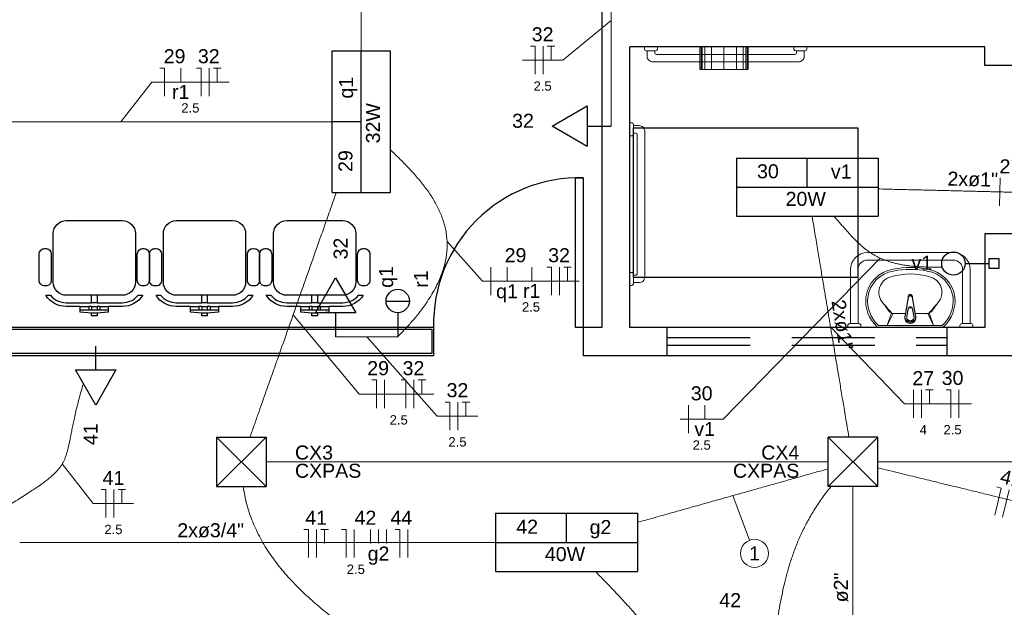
# Model space of a CAD drawing. Header units: feet. Extents: x -18 to 1038, y -110 to 48.
# Tile 50 of 199: x -0.5 to 4.77, y 12.12 to 15.27. Entities that reach past the tile are written whole.
import ezdxf

# ---------------------------------------------------------------- set-up
doc = ezdxf.new("R2010")
doc.units = ezdxf.units.FT
doc.header["$MEASUREMENT"] = 0
doc.linetypes.add('DASHED', pattern=[1.905, 1.27, -0.635])
doc.linetypes.add('HIDDEN', pattern=[0.9525, 0.635, -0.3175])
for name, color, linetype in [('1', 1, 'Continuous'), ('Arq-parede-alta', 5, 'Continuous'), ('JANELA', 3, 'Continuous'), ('MOBILARIO', 8, 'Continuous'), ('P-SIMBOL', 5, 'Continuous'), ('parede', 5, 'Continuous'), ('porta', 3, 'Continuous'), ('PROJEÇÃO', 6, 'HIDDEN')]:
    doc.layers.add(name, color=color, linetype=linetype)
for name, color, linetype, lineweight in [('EL-Condutos', 4, 'Continuous', 5), ('EL-Fios (Fase 1)', 7, 'Continuous', 5), ('EL-Fios (Fase 2)', 7, 'Continuous', 5), ('EL-Fios (Fase 3)', 7, 'Continuous', 5), ('EL-Fios (Neutro)', 7, 'Continuous', 5), ('EL-Fios (Retorno)', 7, 'Continuous', 5), ('EL-Fios (Terra)', 7, 'Continuous', 5), ('EL-Textos conduto', 7, 'Continuous', 5), ('EL-Textos fios', 7, 'Continuous', 5), ('LOUÇAS', 1, 'Continuous', 9), ('Textos', 7, 'Continuous', 5)]:
    doc.layers.add(name, color=color, linetype=linetype, lineweight=lineweight)
doc.styles.add('Arial', font='arial.ttf')

msp = doc.modelspace()

# ---------------------------------------------------------------- linework, layer by layer
at = {"layer": '1', "color": 251, "linetype": 'DASHED'}
msp.add_lwpolyline([(2.7833, 13.8877), (2.7833, 14.6877), (3.9833, 14.6877), (3.9833, 13.8877)], close=True, dxfattribs=at)
at = {"layer": '1', "color": 251}
msp.add_arc((2.4928, 13.6407), 0.7803, 88.5312, 181.4688, dxfattribs=at)
at = {"layer": 'Arq-parede-alta', "color": 3, "ltscale": 0.03}
for p, q in [((2.7628, 13.6207), (2.7628, 15.1207)), ((4.6628, 15.1207), (2.7628, 15.1207)), ((4.6628, 15.0207), (4.6628, 15.1207)), ((4.8128, 15.0207), (4.6628, 15.0207)), ((2.9628, 13.4707), (2.9628, 13.6207)), ((4.4628, 13.4707), (4.4628, 13.6207))]:
    msp.add_line(p, q, dxfattribs=at)
at = {"layer": 'Arq-parede-alta', "color": 251, "ltscale": 0.03}
for points in [[(2.6128, 18.0208), (2.6128, 13.6207)], [(4.8128, 13.4707), (4.8128, 14.1207), (4.6628, 14.1207), (4.6628, 13.6207)]]:
    msp.add_lwpolyline(points, dxfattribs=at)
at = {"layer": 'EL-Condutos', "linetype": 'Continuous'}
for points in [[(1.3253, 15.0988), (1.3253, 15.1603), (1.3253, 15.2191), (1.3253, 15.2753), (1.3253, 15.3291), (1.3253, 15.3807), (1.3253, 15.4303), (1.3253, 15.4782), (1.3253, 15.5245), (1.3253, 15.5694), (1.3253, 15.6131), (1.3253, 15.6558), (1.3253, 15.6977), (1.3253, 15.7391), (1.3253, 15.78), (1.3253, 15.8207), (1.3253, 15.8615), (1.3253, 15.9024), (1.3253, 15.9437), (1.3253, 15.9856), (1.3253, 16.0284), (1.3253, 16.0721), (1.3253, 16.117), (1.3253, 16.1632), (1.3253, 16.2111), (1.3253, 16.2608), (1.3253, 16.3124), (1.3253, 16.3662), (1.3253, 16.4224), (1.3253, 16.4811), (1.3253, 16.5427)], [(2.6628, 15.8272), (2.6628, 15.7726), (2.6628, 15.7214), (2.6628, 15.6735), (2.6628, 15.6286), (2.6628, 15.5865), (2.6628, 15.5469), (2.6628, 15.5096), (2.6628, 15.4742), (2.6628, 15.4407), (2.6628, 15.4086), (2.6628, 15.3778), (2.6628, 15.348), (2.6628, 15.3189), (2.6628, 15.2904), (2.6628, 15.2621), (2.6628, 15.2338), (2.6628, 15.2052), (2.6628, 15.1761), (2.6628, 15.1463), (2.6628, 15.1155), (2.6628, 15.0835), (2.6628, 15.0499), (2.6628, 15.0145), (2.6628, 14.9772), (2.6628, 14.9376), (2.6628, 14.8955), (2.6628, 14.8506), (2.6628, 14.8027), (2.6628, 14.7515), (2.6628, 14.6969)], [(-1.0933, 14.7207), (-0.9881, 14.7207), (-0.8892, 14.7207), (-0.7959, 14.7207), (-0.7079, 14.7207), (-0.6247, 14.7207), (-0.546, 14.7207), (-0.4711, 14.7207), (-0.3998, 14.7207), (-0.3316, 14.7207), (-0.266, 14.7207), (-0.2026, 14.7207), (-0.141, 14.7207), (-0.0806, 14.7207), (-0.0212, 14.7207), (0.0378, 14.7207), (0.0969, 14.7207), (0.1563, 14.7207), (0.2166, 14.7207), (0.2783, 14.7207), (0.3417, 14.7207), (0.4073, 14.7207), (0.4755, 14.7207), (0.5468, 14.7207), (0.6216, 14.7207), (0.7004, 14.7207), (0.7836, 14.7207), (0.8716, 14.7207), (0.9648, 14.7207), (1.0638, 14.7207), (1.1689, 14.7207)], [(1.4808, 14.5714), (1.5076, 14.5454), (1.534, 14.5193), (1.5599, 14.4931), (1.5851, 14.4665), (1.6095, 14.4397), (1.6329, 14.4126), (1.6552, 14.3851), (1.6763, 14.3573), (1.6959, 14.329), (1.714, 14.3002), (1.7303, 14.271), (1.7448, 14.2412), (1.7574, 14.2108), (1.7677, 14.1799), (1.7758, 14.1482), (1.7814, 14.1159), (1.7844, 14.0829), (1.7847, 14.0491), (1.7821, 14.0145), (1.7765, 13.9791), (1.7676, 13.9428), (1.7555, 13.9056), (1.7398, 13.8674), (1.7205, 13.8283), (1.6975, 13.7881), (1.6705, 13.7469), (1.6395, 13.7046), (1.6042, 13.6611), (1.5646, 13.6165), (1.5204, 13.5707)], [(0.7297, 13.0339), (0.752, 13.0969), (0.7731, 13.1567), (0.7931, 13.2135), (0.8122, 13.2676), (0.8304, 13.319), (0.8477, 13.3681), (0.8643, 13.415), (0.8801, 13.4599), (0.8953, 13.503), (0.91, 13.5445), (0.9242, 13.5846), (0.9379, 13.6235), (0.9513, 13.6614), (0.9644, 13.6984), (0.9772, 13.7349), (0.99, 13.7709), (1.0026, 13.8068), (1.0153, 13.8426), (1.028, 13.8786), (1.0408, 13.9149), (1.0538, 13.9518), (1.0671, 13.9895), (1.0808, 14.0281), (1.0948, 14.0679), (1.1094, 14.1091), (1.1244, 14.1518), (1.1401, 14.1962), (1.1565, 14.2426), (1.1737, 14.2912), (1.1916, 14.342)], [(4.0908, 14.3613), (4.144, 14.36), (4.1949, 14.3587), (4.2436, 14.3575), (4.2904, 14.3564), (4.3354, 14.3553), (4.3788, 14.3542), (4.4207, 14.3532), (4.4614, 14.3522), (4.5008, 14.3512), (4.5393, 14.3502), (4.577, 14.3493), (4.614, 14.3484), (4.6506, 14.3475), (4.6868, 14.3466), (4.7228, 14.3457), (4.7589, 14.3448), (4.7951, 14.3439), (4.8316, 14.343), (4.8687, 14.3421), (4.9064, 14.3411), (4.9448, 14.3402), (4.9843, 14.3392), (5.0249, 14.3382), (5.0668, 14.3372), (5.1102, 14.3361), (5.1552, 14.335), (5.202, 14.3338), (5.2508, 14.3326), (5.3017, 14.3314), (5.3548, 14.33)], [(3.9356, 13.0346), (3.9266, 13.0886), (3.9181, 13.1396), (3.91, 13.1878), (3.9024, 13.2336), (3.8952, 13.277), (3.8883, 13.3183), (3.8817, 13.3578), (3.8754, 13.3955), (3.8694, 13.4317), (3.8635, 13.4666), (3.8579, 13.5005), (3.8524, 13.5335), (3.847, 13.5658), (3.8417, 13.5977), (3.8364, 13.6293), (3.8312, 13.6608), (3.8259, 13.6926), (3.8205, 13.7247), (3.8151, 13.7573), (3.8095, 13.7908), (3.8038, 13.8253), (3.7978, 13.8609), (3.7916, 13.8979), (3.7852, 13.9366), (3.7785, 13.9771), (3.7714, 14.0196), (3.7639, 14.0643), (3.756, 14.1115), (3.7477, 14.1613), (3.739, 14.214)], [(3.856, 14.2155), (3.8721, 14.1969), (3.8875, 14.179), (3.9025, 14.1618), (3.9171, 14.1452), (3.9313, 14.1292), (3.9453, 14.1139), (3.9591, 14.0993), (3.9729, 14.0853), (3.9867, 14.0719), (4.0006, 14.0592), (4.0147, 14.0472), (4.0291, 14.0358), (4.0439, 14.0251), (4.0591, 14.015), (4.0749, 14.0056), (4.0913, 13.9968), (4.1084, 13.9887), (4.1263, 13.9813), (4.1452, 13.9745), (4.165, 13.9683), (4.1859, 13.9629), (4.2079, 13.958), (4.2312, 13.9539), (4.2558, 13.9504), (4.2819, 13.9475), (4.3094, 13.9453), (4.3386, 13.9438), (4.3694, 13.9429), (4.402, 13.9427), (4.4364, 13.9432)], [(1.1882, 13.5707), (1.2042, 13.5707), (1.2193, 13.5707), (1.2334, 13.5707), (1.2465, 13.5707), (1.2589, 13.5707), (1.2706, 13.5707), (1.2815, 13.5707), (1.2919, 13.5707), (1.3018, 13.5707), (1.3112, 13.5707), (1.3203, 13.5707), (1.3291, 13.5707), (1.3376, 13.5707), (1.346, 13.5707), (1.3543, 13.5707), (1.3626, 13.5707), (1.371, 13.5707), (1.3796, 13.5707), (1.3883, 13.5707), (1.3974, 13.5707), (1.4068, 13.5707), (1.4167, 13.5707), (1.4271, 13.5707), (1.438, 13.5707), (1.4497, 13.5707), (1.4621, 13.5707), (1.4753, 13.5707), (1.4893, 13.5707), (1.5044, 13.5707), (1.5204, 13.5707)], [(-0.1624, 13.321), (-0.176, 13.2737), (-0.1878, 13.2301), (-0.1979, 13.19), (-0.2066, 13.1532), (-0.2141, 13.1194), (-0.2206, 13.0885), (-0.2263, 13.0602), (-0.2315, 13.0342), (-0.2363, 13.0104), (-0.2409, 12.9886), (-0.2456, 12.9686), (-0.2506, 12.95), (-0.2561, 12.9327), (-0.2623, 12.9165), (-0.2694, 12.9012), (-0.2777, 12.8866), (-0.2873, 12.8723), (-0.2984, 12.8582), (-0.3114, 12.8442), (-0.3263, 12.8299), (-0.3434, 12.8151), (-0.363, 12.7997), (-0.3852, 12.7834), (-0.4102, 12.766), (-0.4383, 12.7473), (-0.4696, 12.727), (-0.5045, 12.705), (-0.543, 12.6809), (-0.5855, 12.6547), (-0.632, 12.6261)], [(0.8156, 12.9013), (0.9574, 12.9013), (1.0906, 12.9013), (1.2159, 12.9013), (1.3338, 12.9013), (1.4449, 12.9013), (1.5499, 12.9013), (1.6494, 12.9013), (1.744, 12.9013), (1.8343, 12.9013), (1.921, 12.9013), (2.0045, 12.9013), (2.0856, 12.9013), (2.1649, 12.9013), (2.2429, 12.9013), (2.3203, 12.9013), (2.3978, 12.9013), (2.4758, 12.9013), (2.5551, 12.9013), (2.6362, 12.9013), (2.7197, 12.9013), (2.8064, 12.9013), (2.8967, 12.9013), (2.9912, 12.9013), (3.0907, 12.9013), (3.1958, 12.9013), (3.3069, 12.9013), (3.4248, 12.9013), (3.55, 12.9013), (3.6832, 12.9013), (3.825, 12.9013)], [(3.8254, 12.8642), (3.7764, 12.8504), (3.7297, 12.8373), (3.6852, 12.8248), (3.6427, 12.8128), (3.6021, 12.8015), (3.5633, 12.7906), (3.5261, 12.7801), (3.4904, 12.7701), (3.4561, 12.7604), (3.4229, 12.7511), (3.3909, 12.7421), (3.3598, 12.7334), (3.3295, 12.7249), (3.2998, 12.7166), (3.2707, 12.7084), (3.2419, 12.7003), (3.2134, 12.6923), (3.1851, 12.6844), (3.1566, 12.6764), (3.1281, 12.6683), (3.0992, 12.6602), (3.0698, 12.652), (3.0399, 12.6436), (3.0093, 12.635), (2.9778, 12.6262), (2.9453, 12.617), (2.9117, 12.6076), (2.8768, 12.5978), (2.8405, 12.5876), (2.8027, 12.577)], [(4.0897, 12.8693), (4.1505, 12.8545), (4.2082, 12.8405), (4.2631, 12.8272), (4.3153, 12.8145), (4.365, 12.8025), (4.4125, 12.7909), (4.4578, 12.7799), (4.5012, 12.7694), (4.543, 12.7593), (4.5831, 12.7495), (4.622, 12.7401), (4.6596, 12.7309), (4.6963, 12.722), (4.7322, 12.7133), (4.7675, 12.7047), (4.8024, 12.6963), (4.837, 12.6879), (4.8716, 12.6795), (4.9064, 12.671), (4.9414, 12.6625), (4.977, 12.6539), (5.0133, 12.6451), (5.0505, 12.636), (5.0888, 12.6267), (5.1284, 12.6171), (5.1694, 12.6072), (5.212, 12.5968), (5.2565, 12.586), (5.303, 12.5747), (5.3517, 12.5629)], [(4.09, 12.9013), (4.2377, 12.9013), (4.3764, 12.9013), (4.5068, 12.9013), (4.6296, 12.9013), (4.7452, 12.9013), (4.8545, 12.9013), (4.958, 12.9013), (5.0564, 12.9013), (5.1503, 12.9013), (5.2404, 12.9013), (5.3273, 12.9013), (5.4116, 12.9013), (5.494, 12.9013), (5.5751, 12.9013), (5.6555, 12.9013), (5.736, 12.9013), (5.8171, 12.9013), (5.8995, 12.9013), (5.9838, 12.9013), (6.0707, 12.9013), (6.1607, 12.9013), (6.2547, 12.9013), (6.353, 12.9013), (6.4566, 12.9013), (6.5658, 12.9013), (6.6815, 12.9013), (6.8042, 12.9013), (6.9346, 12.9013), (7.0733, 12.9013), (7.221, 12.9013)], [(0.6924, 12.7703), (0.713, 12.6723), (0.7442, 12.5799), (0.7853, 12.4926), (0.8355, 12.4099), (0.894, 12.3315), (0.96, 12.2569), (1.0326, 12.1856), (1.1112, 12.1171), (1.1948, 12.051), (1.2827, 11.9869), (1.3741, 11.9243), (1.4682, 11.8628), (1.5642, 11.8018), (1.6613, 11.741), (1.7587, 11.6798), (1.8556, 11.6179), (1.9512, 11.5548), (2.0447, 11.49), (2.1354, 11.4231), (2.2223, 11.3535), (2.3047, 11.281), (2.3819, 11.2049), (2.4529, 11.125), (2.5171, 11.0406), (2.5736, 10.9514), (2.6216, 10.8568), (2.6603, 10.7566), (2.689, 10.6501), (2.7067, 10.5369), (2.7128, 10.4166)], [(2.8132, 10.5201), (2.9089, 10.6252), (2.9951, 10.7269), (3.0724, 10.8254), (3.1413, 10.9207), (3.2025, 11.013), (3.2565, 11.1024), (3.3038, 11.1892), (3.345, 11.2734), (3.3806, 11.3552), (3.4113, 11.4347), (3.4375, 11.5121), (3.4599, 11.5875), (3.479, 11.661), (3.4953, 11.7329), (3.5095, 11.8032), (3.522, 11.8721), (3.5334, 11.9397), (3.5443, 12.0062), (3.5553, 12.0718), (3.5669, 12.1365), (3.5796, 12.2005), (3.5941, 12.264), (3.6109, 12.327), (3.6305, 12.3898), (3.6535, 12.4525), (3.6805, 12.5153), (3.712, 12.5782), (3.7485, 12.6414), (3.7907, 12.7051), (3.8392, 12.7694)], [(3.9578, 11.6892), (3.9578, 11.7381), (3.9578, 11.7843), (3.9578, 11.828), (3.9578, 11.8695), (3.9578, 11.9089), (3.9578, 11.9463), (3.9578, 11.9821), (3.9578, 12.0163), (3.9578, 12.0492), (3.9578, 12.081), (3.9578, 12.1118), (3.9578, 12.1419), (3.9578, 12.1714), (3.9578, 12.2005), (3.9578, 12.2294), (3.9578, 12.2584), (3.9578, 12.2875), (3.9578, 12.317), (3.9578, 12.347), (3.9578, 12.3778), (3.9578, 12.4096), (3.9578, 12.4425), (3.9578, 12.4768), (3.9578, 12.5125), (3.9578, 12.55), (3.9578, 12.5894), (3.9578, 12.6308), (3.9578, 12.6746), (3.9578, 12.7208), (3.9578, 12.7696)], [(2.0479, 12.4707), (1.9338, 12.4707), (1.8258, 12.4707), (1.7233, 12.4707), (1.6259, 12.4707), (1.5333, 12.4707), (1.4449, 12.4707), (1.3604, 12.4707), (1.2793, 12.4707), (1.2012, 12.4707), (1.1257, 12.4707), (1.0523, 12.4707), (0.9807, 12.4707), (0.9103, 12.4707), (0.8408, 12.4707), (0.7717, 12.4707), (0.7027, 12.4707), (0.6332, 12.4707), (0.5628, 12.4707), (0.4912, 12.4707), (0.4179, 12.4707), (0.3425, 12.4707), (0.2645, 12.4707), (0.1836, 12.4707), (0.0992, 12.4707), (0.011, 12.4707), (-0.0815, 12.4707), (-0.1786, 12.4707), (-0.2809, 12.4707), (-0.3887, 12.4707), (-0.5025, 12.4707)], [(2.5782, 12.3156), (2.6246, 12.2681), (2.6684, 12.2226), (2.7095, 12.179), (2.7479, 12.1371), (2.7836, 12.0968), (2.8165, 12.058), (2.8468, 12.0206), (2.8743, 11.9845), (2.899, 11.9494), (2.9209, 11.9154), (2.9399, 11.8822), (2.9562, 11.8498), (2.9695, 11.818), (2.98, 11.7868), (2.9876, 11.7558), (2.9923, 11.7252), (2.994, 11.6946), (2.9927, 11.6641), (2.9885, 11.6334), (2.9812, 11.6025), (2.971, 11.5712), (2.9576, 11.5394), (2.9412, 11.507), (2.9218, 11.4739), (2.8992, 11.4399), (2.8735, 11.4048), (2.8446, 11.3687), (2.8126, 11.3313), (2.7774, 11.2925), (2.7389, 11.2523)]]:
    msp.add_spline(points, degree=3, dxfattribs=at)
at = {"layer": 'EL-Fios (Fase 1)'}
for p, q in [((2.2986, 14.9749), (2.2986, 15.1249)), ((0.5116, 14.8578), (0.5116, 15.0078)), ((2.3868, 13.7935), (2.3868, 13.9435)), ((1.6074, 13.1892), (1.6074, 13.3392)), ((1.8429, 13.0714), (1.8429, 13.2214))]:
    msp.add_line(p, q, dxfattribs=at)
at = {"layer": 'EL-Fios (Fase 2)'}
for p, q in [((4.7424, 14.2702), (4.7461, 14.4201)), ((4.281, 13.1367), (4.281, 13.2867)), ((1.2873, 12.3903), (1.2873, 12.5403))]:
    msp.add_line(p, q, dxfattribs=at)
at = {"layer": 'EL-Fios (Fase 3)'}
for p, q in [((2.0181, 13.7935), (2.0181, 13.9435)), ((1.4494, 13.1892), (1.4494, 13.3392)), ((4.3239, 13.1367), (4.3239, 13.2867)), ((4.5248, 13.1367), (4.5248, 13.2867)), ((3.0763, 13.0546), (3.0763, 13.2046)), ((0.0009, 12.6029), (0.0009, 12.7529)), ((4.7581, 12.6055), (4.7935, 12.7513)), ((1.0864, 12.3903), (1.0864, 12.5403)), ((1.5739, 12.3903), (1.5739, 12.5403))]:
    msp.add_line(p, q, dxfattribs=at)
at = {"layer": 'EL-Fios (Neutro)'}
for p, q in [((2.2307, 15.1249), (2.2557, 15.1249)), ((2.2557, 14.9749), (2.2557, 15.1249)), ((0.2464, 15.0078), (0.2714, 15.0078)), ((0.2714, 14.8578), (0.2714, 15.0078)), ((0.4437, 15.0078), (0.4687, 15.0078)), ((0.4687, 14.8578), (0.4687, 15.0078)), ((2.319, 13.9435), (2.344, 13.9435)), ((2.344, 13.7935), (2.344, 13.9435)), ((1.3815, 13.3392), (1.4065, 13.3392)), ((1.4065, 13.1892), (1.4065, 13.3392)), ((1.5396, 13.3392), (1.5646, 13.3392)), ((1.5646, 13.1892), (1.5646, 13.3392)), ((4.4569, 13.2867), (4.4819, 13.2867)), ((4.4819, 13.1367), (4.4819, 13.2867)), ((1.775, 13.2214), (1.8, 13.2214)), ((1.8, 13.0714), (1.8, 13.2214)), ((4.7164, 12.6156), (4.7518, 12.7614)), ((4.7275, 12.7673), (4.7518, 12.7614)), ((-0.067, 12.7529), (-0.042, 12.7529)), ((-0.042, 12.6029), (-0.042, 12.7529)), ((1.0186, 12.5403), (1.0436, 12.5403)), ((1.0436, 12.3903), (1.0436, 12.5403)), ((1.2195, 12.5403), (1.2445, 12.5403)), ((1.2445, 12.3903), (1.2445, 12.5403)), ((1.5061, 12.5403), (1.5311, 12.5403)), ((1.5311, 12.3903), (1.5311, 12.5403))]:
    msp.add_line(p, q, dxfattribs=at)
at = {"layer": 'EL-Fios (Retorno)'}
for p, q in [((0.3589, 14.9328), (0.3589, 15.0078)), ((2.1056, 13.8685), (2.1056, 13.9435)), ((2.2377, 13.8685), (2.2377, 13.9435)), ((3.1638, 13.1296), (3.1638, 13.2046)), ((1.3748, 12.4653), (1.3748, 12.5403)), ((1.4177, 12.4653), (1.4177, 12.5403)), ((1.4605, 12.4653), (1.4605, 12.5403))]:
    msp.add_line(p, q, dxfattribs=at)
at = {"layer": 'EL-Fios (Terra)'}
for points in [[(2.3414, 15.0499), (2.3414, 15.1249), (2.3214, 15.1249), (2.3614, 15.1249)], [(0.5544, 14.9328), (0.5544, 15.0078), (0.5344, 15.0078), (0.5744, 15.0078)], [(2.4297, 13.8685), (2.4297, 13.9435), (2.4097, 13.9435), (2.4497, 13.9435)], [(1.6503, 13.2642), (1.6503, 13.3392), (1.6303, 13.3392), (1.6703, 13.3392)], [(4.3667, 13.2117), (4.3667, 13.2867), (4.3467, 13.2867), (4.3867, 13.2867)], [(1.8857, 13.1464), (1.8857, 13.2214), (1.8657, 13.2214), (1.9057, 13.2214)], [(0.0437, 12.6779), (0.0437, 12.7529), (0.0237, 12.7529), (0.0637, 12.7529)], [(1.1293, 12.4653), (1.1293, 12.5403), (1.1093, 12.5403), (1.1493, 12.5403)]]:
    msp.add_lwpolyline(points, dxfattribs=at)
at = {"layer": 'EL-Textos fios'}
for p, q in [((2.6628, 15.2621), (2.4043, 15.0499)), ((2.1879, 15.0499), (2.4043, 15.0499)), ((0.0378, 14.7207), (0.2035, 14.9328)), ((0.2035, 14.9328), (0.6173, 14.9328)), ((1.7845, 14.0806), (1.9752, 13.8685)), ((4.1041, 13.9907), (3.262, 13.1296)), ((1.9752, 13.8685), (2.4926, 13.8685)), ((0.9608, 13.6884), (1.3144, 13.2642)), ((3.8374, 13.6238), (4.2328, 13.2117)), ((1.3543, 13.5707), (1.7321, 13.1464)), ((1.3144, 13.2642), (1.7131, 13.2642)), ((4.2328, 13.2117), (4.5919, 13.2117)), ((1.7321, 13.1464), (1.9486, 13.1464)), ((3.0334, 13.1296), (3.262, 13.1296)), ((-0.2755, 12.8901), (-0.1098, 12.6779)), ((3.3142, 12.7206), (3.4041, 12.4821)), ((-0.1098, 12.6779), (0.1066, 12.6779))]:
    msp.add_line(p, q, dxfattribs=at)
msp.add_circle((3.4305, 12.4119), 0.075, dxfattribs=at)
at = {"layer": 'JANELA', "color": 251}
msp.add_lwpolyline([(-2.5472, 13.6107), (1.7028, 13.6107), (1.7028, 13.4807), (-2.5472, 13.4807), (-2.5472, 13.3807), (-2.6772, 13.3807), (-2.6772, 18.1607), (-2.2972, 18.1607), (-2.2972, 18.0307), (-2.5472, 18.0307)], close=True, dxfattribs=at)
at = {"layer": 'LOUÇAS', "color": 251}
for p, q in [((3.1372, 15.0007), (3.1372, 15.1207)), ((3.1441, 15.1207), (3.1441, 15.0007)), ((3.1505, 15.1207), (3.1505, 15.0007)), ((3.1653, 15.1207), (3.1653, 15.0007)), ((3.2009, 15.1207), (3.2009, 15.0007)), ((3.2672, 15.0007), (3.2672, 15.1207)), ((3.3336, 15.1207), (3.3336, 15.0007)), ((3.3692, 15.1207), (3.3692, 15.0007)), ((3.384, 15.1207), (3.384, 15.0007)), ((3.3904, 15.1207), (3.3904, 15.0007)), ((3.3972, 15.1207), (3.3972, 15.0007)), ((3.3972, 15.0007), (3.1372, 15.0007)), ((4.0349, 14.0206), (4.4949, 14.0206)), ((4.0349, 13.9806), (4.4949, 13.9806)), ((3.9449, 13.6406), (3.9449, 13.9306)), ((3.9849, 13.6406), (3.9849, 13.9306)), ((4.5449, 13.9306), (4.5449, 13.6406)), ((4.5849, 13.9306), (4.5849, 13.6406)), ((4.2547, 13.7887), (4.2376, 13.6854)), ((4.2547, 13.7831), (4.2376, 13.6798)), ((4.2751, 13.7887), (4.2923, 13.6854)), ((4.2751, 13.7831), (4.2923, 13.6798)), ((4.253, 13.721), (4.2468, 13.6837)), ((4.253, 13.7154), (4.2468, 13.6781)), ((4.2768, 13.721), (4.283, 13.6837)), ((4.2768, 13.7154), (4.283, 13.6781)), ((4.1406, 13.6307), (4.1645, 13.698)), ((4.1406, 13.6307), (4.172, 13.6945)), ((4.172, 13.6945), (4.24, 13.6945)), ((4.2898, 13.6945), (4.3578, 13.6945)), ((4.3892, 13.6307), (4.3578, 13.6945)), ((4.3892, 13.6307), (4.3654, 13.698)), ((4.0942, 13.6206), (4.4357, 13.6206)), ((4.4353, 13.6307), (4.0954, 13.6307))]:
    msp.add_line(p, q, dxfattribs=at)
for points in [[(2.8411, 15.1207), (2.8411, 15.1107, 0.414214), (2.8511, 15.1007), (2.8511, 15.1007), (2.9011, 15.1007, 0.414214), (2.9111, 15.1107), (2.9111, 15.1107), (2.9111, 15.1207)], [(2.8561, 15.1007), (2.8561, 15.0707, 0.414214), (2.8861, 15.0407), (2.8861, 15.0407), (3.6661, 15.0407, 0.414214), (3.6961, 15.0707), (3.6961, 15.0707), (3.6961, 15.1007)], [(3.6561, 15.1007), (3.6561, 15.0907, -0.414214), (3.6461, 15.0807), (3.6461, 15.0807), (2.9061, 15.0807, -0.414214), (2.8961, 15.0907), (2.8961, 15.0907), (2.8961, 15.1007)], [(3.6411, 15.1207), (3.6411, 15.1107, 0.414214), (3.6511, 15.1007), (3.6511, 15.1007), (3.7011, 15.1007, 0.414214), (3.7111, 15.1107), (3.7111, 15.1107), (3.7111, 15.1207)], [(2.7628, 14.6449), (2.7728, 14.6449, 0.414214), (2.7828, 14.6549), (2.7828, 14.6549), (2.7828, 14.7049, 0.414214), (2.7728, 14.7149), (2.7728, 14.7149), (2.7628, 14.7149)], [(2.7828, 13.8599), (2.8128, 13.8599, 0.414214), (2.8428, 13.8899), (2.8428, 13.8899), (2.8428, 14.6699, 0.414214), (2.8128, 14.6999), (2.8128, 14.6999), (2.7828, 14.6999)], [(2.7828, 14.6599), (2.7928, 14.6599, -0.414213), (2.8028, 14.6499), (2.8028, 14.6499), (2.8028, 13.9099, -0.414214), (2.7928, 13.8999), (2.7928, 13.8999), (2.7828, 13.8999)], [(2.7628, 13.8449), (2.7728, 13.8449, 0.414214), (2.7828, 13.8549), (2.7828, 13.8549), (2.7828, 13.9049, 0.414214), (2.7728, 13.9149), (2.7728, 13.9149), (2.7628, 13.9149)], [(3.9299, 13.6206), (3.9299, 13.6306, -0.414214), (3.9399, 13.6406), (3.9399, 13.6406), (3.9899, 13.6406, -0.414214), (3.9999, 13.6306), (3.9999, 13.6306), (3.9999, 13.6206)], [(4.5299, 13.6206), (4.5299, 13.6306, -0.414214), (4.5399, 13.6406), (4.5399, 13.6406), (4.5899, 13.6406, -0.414214), (4.5999, 13.6306), (4.5999, 13.6306), (4.5999, 13.6206)]]:
    msp.add_lwpolyline(points, format="xyb", dxfattribs=at)
for centre, radius, start, end in [((4.0349, 13.9306), 0.09, 90, 180), ((4.0349, 13.9306), 0.05, 90, 180), ((4.4949, 13.9306), 0.09, 0, 90), ((4.4949, 13.9306), 0.05, 0, 90), ((4.2011, 13.758), 0.1762, 99.2935, 172.0139), ((4.2011, 13.758), 0.1662, 99.2935, 171.9441), ((4.2649, 13.451), 0.4896, 79.1366, 100.8634), ((4.2649, 13.4504), 0.4803, 79.0941, 100.9059), ((4.3288, 13.758), 0.1662, 8.0559, 80.7065), ((4.3288, 13.758), 0.1762, 7.9861, 80.7065), ((4.18, 13.8083), 0.0841, 102.1141, 221.704), ((4.2649, 13.567), 0.3394, 72.413, 107.587), ((4.3498, 13.8083), 0.0841, 318.296, 77.8859), ((4.2155, 13.7637), 0.1898, 174.3348, 226.8578), ((4.2155, 13.7637), 0.1798, 174.3994, 226.8578), ((4.2649, 13.7844), 0.0122, 341.2845, 198.7155), ((4.2649, 13.7788), 0.0122, 341.2845, 198.7155), ((4.2649, 13.7826), 0.0119, 30.8046, 149.1954), ((4.2649, 13.777), 0.0119, 30.8046, 149.1954), ((4.3144, 13.7637), 0.1798, 312.2785, 5.6006), ((4.3144, 13.7637), 0.1898, 313.1422, 5.6652), ((8.49, 16.8783), 5.3751, 215.5597, 216.1653), ((8.2009, 17.2475), 5.3751, 220.5597, 221.3277), ((4.1594, 13.7128), 0.0109, 216.1653, 278.2711), ((4.2649, 13.7189), 0.0121, 10.0839, 169.9161), ((4.2649, 13.7133), 0.0121, 10.0839, 169.9161), ((0.329, 17.2475), 5.3751, 318.6723, 319.4403), ((4.3705, 13.7128), 0.0109, 261.7289, 323.8347), ((0.0399, 16.8783), 5.3751, 323.8347, 324.4403), ((4.172, 13.7046), 0.0101, 221.3277, 270), ((4.2649, 13.6761), 0.0289, 161.1513, 18.8487), ((4.2649, 13.6705), 0.0289, 161.1513, 18.8487), ((4.2649, 13.6761), 0.0196, 157.3456, 22.6544), ((4.2649, 13.6705), 0.0196, 157.3456, 22.6544), ((4.3578, 13.7046), 0.0101, 270, 318.6723), ((4.0986, 13.6389), 0.0188, 226.4913, 256.2946), ((4.0986, 13.6389), 0.00877, 226.4913, 249.893), ((4.4312, 13.6389), 0.0188, 283.7054, 313.5087)]:
    msp.add_arc(centre, radius, start, end, dxfattribs=at)
at = {"layer": 'MOBILARIO', "color": 251}
for p, q in [((-0.134, 13.7322), (-0.134, 13.7122)), ((-0.119, 13.7322), (-0.134, 13.7322)), ((-0.119, 13.7322), (-0.119, 13.7122)), ((-0.089, 13.7322), (-0.089, 13.7122)), ((-0.074, 13.7322), (-0.089, 13.7322)), ((-0.074, 13.7122), (-0.089, 13.7122)), ((-0.074, 13.7322), (-0.074, 13.7122)), ((0.456, 13.7322), (0.456, 13.7122)), ((0.471, 13.7322), (0.456, 13.7322)), ((0.471, 13.7322), (0.471, 13.7122)), ((0.501, 13.7322), (0.501, 13.7122)), ((0.516, 13.7322), (0.501, 13.7322)), ((0.516, 13.7122), (0.501, 13.7122)), ((0.516, 13.7322), (0.516, 13.7122)), ((1.046, 13.7322), (1.046, 13.7122)), ((1.061, 13.7322), (1.046, 13.7322)), ((1.061, 13.7322), (1.061, 13.7122)), ((1.091, 13.7322), (1.091, 13.7122)), ((1.106, 13.7322), (1.091, 13.7322)), ((1.106, 13.7122), (1.091, 13.7122)), ((1.106, 13.7322), (1.106, 13.7122)), ((-0.089, 13.6972), (-0.119, 13.6972)), ((0.501, 13.6972), (0.471, 13.6972)), ((1.091, 13.6972), (1.061, 13.6972))]:
    msp.add_line(p, q, dxfattribs=at)
for points in [[(-0.119, 13.7922), (-0.254, 13.7922, -0.414214), (-0.324, 13.8622), (-0.324, 13.8622), (-0.324, 14.1222, -0.414214), (-0.254, 14.1922), (-0.254, 14.1922), (0.046, 14.1922, -0.414214), (0.116, 14.1222), (0.116, 14.1222), (0.116, 13.8622, -0.414214), (0.046, 13.7922), (0.046, 13.7922), (-0.089, 13.7922), (-0.089, 13.7522), (0.046, 13.7522, 0.223888), (0.1309, 13.7922), (0.1309, 13.7922), (0.1556, 13.7922, -0.255924), (0.046, 13.7322), (0.046, 13.7322), (-0.029, 13.7322), (-0.029, 13.7022), (-0.089, 13.6972), (-0.089, 13.6822), (-0.119, 13.6822), (-0.119, 13.6972), (-0.179, 13.7022), (-0.179, 13.7322), (-0.254, 13.7322, -0.255924), (-0.3635, 13.7922), (-0.3635, 13.7922), (-0.3388, 13.7922, 0.223888), (-0.254, 13.7522), (-0.254, 13.7522), (-0.119, 13.7522), (-0.119, 13.7922)], [(0.471, 13.7922), (0.336, 13.7922, -0.414214), (0.266, 13.8622), (0.266, 13.8622), (0.266, 14.1222, -0.414214), (0.336, 14.1922), (0.336, 14.1922), (0.636, 14.1922, -0.414214), (0.706, 14.1222), (0.706, 14.1222), (0.706, 13.8622, -0.414214), (0.636, 13.7922), (0.636, 13.7922), (0.501, 13.7922), (0.501, 13.7522), (0.636, 13.7522, 0.223888), (0.7209, 13.7922), (0.7209, 13.7922), (0.7456, 13.7922, -0.255924), (0.636, 13.7322), (0.636, 13.7322), (0.561, 13.7322), (0.561, 13.7022), (0.501, 13.6972), (0.501, 13.6822), (0.471, 13.6822), (0.471, 13.6972), (0.411, 13.7022), (0.411, 13.7322), (0.336, 13.7322, -0.255924), (0.2265, 13.7922), (0.2265, 13.7922), (0.2512, 13.7922, 0.223888), (0.336, 13.7522), (0.336, 13.7522), (0.471, 13.7522), (0.471, 13.7922)], [(1.061, 13.7922), (0.926, 13.7922, -0.414214), (0.856, 13.8622), (0.856, 13.8622), (0.856, 14.1222, -0.414214), (0.926, 14.1922), (0.926, 14.1922), (1.226, 14.1922, -0.414214), (1.296, 14.1222), (1.296, 14.1222), (1.296, 13.8622, -0.414214), (1.226, 13.7922), (1.226, 13.7922), (1.091, 13.7922), (1.091, 13.7522), (1.226, 13.7522, 0.223888), (1.3109, 13.7922), (1.3109, 13.7922), (1.3356, 13.7922, -0.255924), (1.226, 13.7322), (1.226, 13.7322), (1.151, 13.7322), (1.151, 13.7022), (1.091, 13.6972), (1.091, 13.6822), (1.061, 13.6822), (1.061, 13.6972), (1.001, 13.7022), (1.001, 13.7322), (0.926, 13.7322, -0.255924), (0.8165, 13.7922), (0.8165, 13.7922), (0.8412, 13.7922, 0.223888), (0.926, 13.7522), (0.926, 13.7522), (1.061, 13.7522), (1.061, 13.7922)], [(-0.364, 13.8422), (-0.369, 13.8422, -0.414214), (-0.399, 13.8722), (-0.399, 13.8722), (-0.399, 14.0122, -0.414214), (-0.369, 14.0422), (-0.369, 14.0422), (-0.364, 14.0422, -0.414214), (-0.334, 14.0122), (-0.334, 14.0122), (-0.334, 13.8722, -0.414214), (-0.364, 13.8422), (-0.364, 13.8422)], [(0.126, 13.8722), (0.126, 14.0122, -0.414214), (0.156, 14.0422), (0.156, 14.0422), (0.161, 14.0422, -0.414214), (0.191, 14.0122), (0.191, 14.0122), (0.191, 13.8722, -0.414214), (0.161, 13.8422), (0.161, 13.8422), (0.156, 13.8422, -0.414214), (0.126, 13.8722), (0.126, 13.8722)], [(0.226, 13.8422), (0.221, 13.8422, -0.414214), (0.191, 13.8722), (0.191, 13.8722), (0.191, 14.0122, -0.414214), (0.221, 14.0422), (0.221, 14.0422), (0.226, 14.0422, -0.414214), (0.256, 14.0122), (0.256, 14.0122), (0.256, 13.8722, -0.414214), (0.226, 13.8422), (0.226, 13.8422)], [(0.716, 13.8722), (0.716, 14.0122, -0.414214), (0.746, 14.0422), (0.746, 14.0422), (0.751, 14.0422, -0.414214), (0.781, 14.0122), (0.781, 14.0122), (0.781, 13.8722, -0.414214), (0.751, 13.8422), (0.751, 13.8422), (0.746, 13.8422, -0.414214), (0.716, 13.8722), (0.716, 13.8722)], [(0.816, 13.8422), (0.811, 13.8422, -0.414214), (0.781, 13.8722), (0.781, 13.8722), (0.781, 14.0122, -0.414214), (0.811, 14.0422), (0.811, 14.0422), (0.816, 14.0422, -0.414214), (0.846, 14.0122), (0.846, 14.0122), (0.846, 13.8722, -0.414214), (0.816, 13.8422), (0.816, 13.8422)], [(1.306, 13.8722), (1.306, 14.0122, -0.414214), (1.336, 14.0422), (1.336, 14.0422), (1.341, 14.0422, -0.414214), (1.371, 14.0122), (1.371, 14.0122), (1.371, 13.8722, -0.414214), (1.341, 13.8422), (1.341, 13.8422), (1.336, 13.8422, -0.414214), (1.306, 13.8722), (1.306, 13.8722)]]:
    msp.add_lwpolyline(points, format="xyb", dxfattribs=at)
for points in [[(-0.089, 13.7922), (-0.119, 13.7922)], [(0.501, 13.7922), (0.471, 13.7922)], [(1.091, 13.7922), (1.061, 13.7922)], [(-0.179, 13.7322), (-0.134, 13.7322)], [(-0.134, 13.7122), (-0.179, 13.7122)], [(-0.119, 13.7122), (-0.134, 13.7122)], [(-0.089, 13.7522), (-0.119, 13.7522)], [(-0.119, 13.7322), (-0.089, 13.7322)], [(-0.089, 13.7122), (-0.119, 13.7122)], [(-0.074, 13.7322), (-0.029, 13.7322)], [(-0.029, 13.7122), (-0.074, 13.7122)], [(0.411, 13.7322), (0.456, 13.7322)], [(0.456, 13.7122), (0.411, 13.7122)], [(0.471, 13.7122), (0.456, 13.7122)], [(0.501, 13.7522), (0.471, 13.7522)], [(0.471, 13.7322), (0.501, 13.7322)], [(0.501, 13.7122), (0.471, 13.7122)], [(0.516, 13.7322), (0.561, 13.7322)], [(0.561, 13.7122), (0.516, 13.7122)], [(1.001, 13.7322), (1.046, 13.7322)], [(1.046, 13.7122), (1.001, 13.7122)], [(1.061, 13.7122), (1.046, 13.7122)], [(1.091, 13.7522), (1.061, 13.7522)], [(1.061, 13.7322), (1.091, 13.7322)], [(1.091, 13.7122), (1.061, 13.7122)], [(1.106, 13.7322), (1.151, 13.7322)], [(1.151, 13.7122), (1.106, 13.7122)]]:
    msp.add_lwpolyline(points, dxfattribs=at)
at = {"layer": 'P-SIMBOL'}
for p, q in [((1.1697, 15.1), (1.481, 15.1)), ((1.1697, 14.3415), (1.1697, 15.1)), ((1.3253, 14.3415), (1.3253, 15.1)), ((1.481, 14.3415), (1.481, 15.1)), ((2.3473, 14.6969), (2.5348, 14.8051)), ((2.5348, 14.8051), (2.5348, 14.5886)), ((1.3253, 14.7207), (1.1697, 14.7207)), ((2.5348, 14.5886), (2.3473, 14.6969)), ((2.5348, 14.6969), (2.6628, 14.6969)), ((3.3336, 14.5263), (3.3336, 14.215)), ((3.3336, 14.5263), (4.0921, 14.5263)), ((3.7128, 14.3707), (3.7128, 14.5263)), ((4.0921, 14.5263), (4.0921, 14.215)), ((1.1697, 14.3415), (1.481, 14.3415)), ((3.3336, 14.3707), (4.0921, 14.3707)), ((3.3336, 14.215), (4.0921, 14.215)), ((4.6863, 13.9359), (4.6863, 13.989)), ((4.6863, 13.989), (4.7394, 13.989)), ((4.7394, 13.989), (4.7394, 13.9359)), ((4.5578, 13.9624), (4.6863, 13.9624)), ((4.7394, 13.9359), (4.6863, 13.9359)), ((1.0799, 13.6987), (1.1882, 13.8862)), ((1.1882, 13.8862), (1.2964, 13.6987)), ((1.4579, 13.7617), (1.5829, 13.7617)), ((1.2964, 13.6987), (1.0799, 13.6987)), ((1.1882, 13.6987), (1.1882, 13.5707)), ((1.5204, 13.6992), (1.5204, 13.5707)), ((-0.0964, 13.3927), (-0.0964, 13.5207)), ((-0.0964, 13.2052), (-0.2046, 13.3927)), ((-0.2046, 13.3927), (0.0119, 13.3927)), ((0.0119, 13.3927), (-0.0964, 13.2052)), ((0.5504, 13.0338), (0.8154, 13.0338)), ((0.5504, 13.0338), (0.5504, 12.7688)), ((0.5504, 13.0338), (0.8154, 12.7688)), ((0.8154, 13.0338), (0.5504, 12.7688)), ((0.8154, 13.0338), (0.8154, 12.7688)), ((3.8253, 12.7688), (3.8253, 13.0338)), ((4.0903, 12.7688), (3.8253, 13.0338)), ((3.8253, 12.7688), (4.0903, 13.0338)), ((4.0903, 13.0338), (3.8253, 13.0338)), ((4.0903, 12.7688), (4.0903, 13.0338)), ((0.5504, 12.7688), (0.8154, 12.7688)), ((4.0903, 12.7688), (3.8253, 12.7688)), ((2.0448, 12.6263), (2.0448, 12.315)), ((2.0448, 12.6263), (2.8033, 12.6263)), ((2.4241, 12.4707), (2.4241, 12.6263)), ((2.8033, 12.6263), (2.8033, 12.315)), ((2.0448, 12.4707), (2.8033, 12.4707)), ((2.0448, 12.315), (2.8033, 12.315))]:
    msp.add_line(p, q, dxfattribs=at)
for centre in [(4.4953, 13.9624), (1.5204, 13.7617)]:
    msp.add_circle(centre, 0.0625, dxfattribs=at)
at = {"layer": 'parede', "color": 251}
for p, q in [((1.7128, 13.6207), (-2.5372, 13.6207)), ((1.7128, 13.6207), (1.7128, 13.4707)), ((2.6128, 13.6207), (2.4728, 13.6207)), ((2.5128, 13.6207), (2.5128, 13.4707)), ((2.5128, 13.6207), (2.5128, 13.4707)), ((4.6628, 13.6207), (2.7628, 13.6207)), ((-2.5372, 13.4707), (1.7128, 13.4707)), ((2.5128, 13.4707), (4.8128, 13.4707))]:
    msp.add_line(p, q, dxfattribs=at)
at = {"layer": 'porta', "color": 251}
msp.add_lwpolyline([(2.5128, 14.4207), (2.5128, 13.6207), (2.4728, 13.6207), (2.4728, 14.4207)], close=True, dxfattribs=at)
msp.add_lwpolyline([(2.5128, 14.4207), (2.5128, 13.6207), (2.4728, 13.6207), (2.4728, 14.4207)], close=True, dxfattribs=at)
at = {"layer": 'PROJEÇÃO', "color": 251, "ltscale": 0.7}
for p, q in [((2.9628, 13.5657), (4.4628, 13.5657)), ((2.9628, 13.5257), (4.4628, 13.5257))]:
    msp.add_line(p, q, dxfattribs=at)

# ---------------------------------------------------------------- texts
at = {"layer": 'EL-Textos conduto', "char_height": 0.075, "attachment_point": 8, "line_spacing_factor": 0.6, "style": 'Arial'}
for s, insert, width, rotation in [('2xø1"', (4.5978, 14.374), 0.54032, 358.5848), ('2xø1"', (3.8623, 13.6279), 0.54032, 279.4651), ('ø2"', (3.9325, 12.2294), 0.318979, 90.0002)]:
    msp.add_mtext(s, dxfattribs=dict(at, insert=insert, width=width, rotation=rotation))
at = {"layer": 'EL-Textos conduto', "insert": (0.519, 12.4959), "char_height": 0.075, "width": 0.715015, "attachment_point": 8, "line_spacing_factor": 0.6, "style": 'Arial'}
msp.add_mtext('2xø3/4"', dxfattribs=at)
at = {"layer": 'EL-Textos fios', "attachment_point": 8, "line_spacing_factor": 0.6, "style": 'Arial'}
for s, insert, char_height, width in [('32', (2.2961, 15.1497), 0.075, 0.233003), ('29', (0.3259, 15.0326), 0.075, 0.233003), ('32', (0.5091, 15.0326), 0.075, 0.233003), ('r1', (0.3589, 14.8428), 0.075, 0.186242), ('2.5', (2.2961, 14.8859), 0.05, 0.194131), ('2.5', (0.4104, 14.7688), 0.05, 0.194131), ('29', (2.1512, 13.9682), 0.075, 0.233003), ('32', (2.3843, 13.9682), 0.075, 0.233003), ('r1', (2.2377, 13.7785), 0.075, 0.186242), ('q1', (2.1056, 13.7537), 0.075, 0.233003), ('2.5', (2.2339, 13.7045), 0.05, 0.194131), ('29', (1.4155, 13.3639), 0.075, 0.233003), ('32', (1.6049, 13.3639), 0.075, 0.233003), ('27', (4.3339, 13.3115), 0.075, 0.233003), ('30', (4.4908, 13.3115), 0.075, 0.233003), ('32', (1.8404, 13.2462), 0.075, 0.233003), ('30', (3.1477, 13.2293), 0.075, 0.233003), ('2.5', (1.5259, 13.1002), 0.05, 0.194131), ('v1', (3.1638, 13.0396), 0.075, 0.221341), ('4', (4.3339, 13.0477), 0.05, 0.077668), ('2.5', (4.4908, 13.0477), 0.05, 0.194131), ('2.5', (1.8404, 12.9824), 0.05, 0.194131), ('2.5', (3.1477, 12.9656), 0.05, 0.194131), ('41', (-0.0016, 12.7777), 0.075, 0.233003), ('2.5', (-0.0016, 12.5139), 0.05, 0.194131), ('1', (3.4305, 12.3744), 0.075, 0.116502), ('42', (3.3005, 12.124), 0.075, 0.233003)]:
    msp.add_mtext(s, dxfattribs=dict(at, insert=insert, char_height=char_height, width=width))
for s, insert, char_height, width, rotation in [('27', (4.7996, 14.4436), 0.075, 0.233003, 358.5799), ('41', (4.7969, 12.7759), 0.075, 0.233003, 346.353), ('41', (1.0839, 12.565), 0.075, 0.233003, 0.0008), ('42', (1.3477, 12.565), 0.075, 0.233003, 0.0008), ('44', (1.54, 12.565), 0.075, 0.233003, 0.0008), ('g2', (1.4177, 12.3505), 0.075, 0.233003, 0.0008), ('2.5', (1.2962, 12.3013), 0.05, 0.194131, 0.0008)]:
    msp.add_mtext(s, dxfattribs=dict(at, insert=insert, char_height=char_height, width=width, rotation=rotation))
at = {"layer": 'Textos', "char_height": 0.075, "rotation": 90.0002, "line_spacing_factor": 0.6, "style": 'Arial'}
for s, insert, width, attachment_point in [('q1', (1.3038, 14.9027), 0.233003, 8), ('32W', (1.4266, 14.7126), 0.430793, 8), ('29', (1.2791, 14.5102), 0.233003, 8), ('32', (1.2535, 14.0424), 0.233003, 8), ('q1', (1.5182, 13.832), 0.233003, 7), ('r1', (1.6826, 13.8323), 0.186242, 7), ('41', (-0.0867, 13.049), 0.233003, 8)]:
    msp.add_mtext(s, dxfattribs=dict(at, insert=insert, width=width, attachment_point=attachment_point))
at = {"layer": 'Textos', "char_height": 0.075, "line_spacing_factor": 0.6, "style": 'Arial'}
for s, insert, width, attachment_point in [('32', (2.1912, 14.6872), 0.233003, 8), ('30', (3.5023, 14.4169), 0.233003, 8), ('v1', (3.8948, 14.4169), 0.221341, 8), ('20W', (3.7047, 14.2694), 0.430793, 8), ('v1', (4.3818, 13.9287), 0.221341, 9), ('CX3', (0.9704, 12.9126), 0.407698, 7), ('CX4', (3.6703, 12.9126), 0.407698, 9), ('CXPAS', (0.9704, 12.8151), 0.710671, 7), ('CXPAS', (3.6703, 12.8151), 0.710671, 9), ('42', (2.2136, 12.5169), 0.233003, 8), ('g2', (2.6061, 12.4922), 0.233003, 8), ('40W', (2.416, 12.3694), 0.430793, 8)]:
    msp.add_mtext(s, dxfattribs=dict(at, insert=insert, width=width, attachment_point=attachment_point))

doc.saveas('drawing.dxf')
